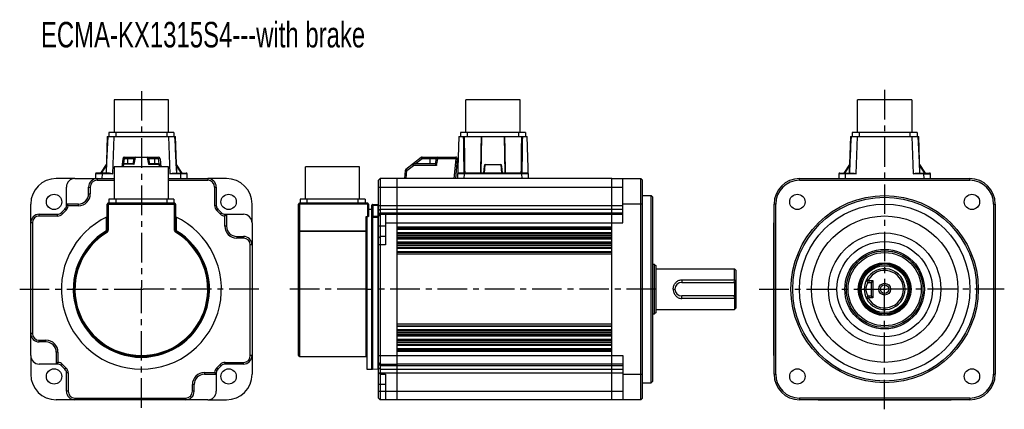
# Model space of a CAD drawing. Header units: millimetres. Extents: x 96 to 674, y 232 to 461.
import ezdxf

# ---------------------------------------------------------------- set-up
doc = ezdxf.new("R2010")
doc.units = ezdxf.units.MM
doc.header["$LTSCALE"] = 46.255
doc.linetypes.add('CENTER', pattern=[0.6, 0.375, -0.075, 0.075, -0.075])
doc.layers.get('0').update_dxf_attribs({"linetype": 'CONTINUOUS'})
doc.layers.add('DEFAULT_1', color=7, linetype='CENTER')
doc.styles.get("Standard").update_dxf_attribs({"font": 'txt', "width": 0.7})

msp = doc.modelspace()

# ---------------------------------------------------------------- linework, layer by layer
at = {"color": 7, "linetype": 'Continuous'}
for p, q in [((151.16, 413.72), (151.16, 394.67)), ((182.91, 413.72), (151.16, 413.72)), ((182.91, 394.67), (182.91, 413.72)), ((357.64, 394.67), (357.64, 413.72)), ((389.39, 413.72), (357.64, 413.72)), ((389.39, 394.67), (389.39, 413.72)), ((587.62, 394.67), (587.62, 413.72)), ((619.37, 413.72), (587.62, 413.72)), ((619.37, 413.72), (619.37, 394.67)), ((147.99, 394.67), (147.99, 392.28)), ((186.09, 394.67), (147.99, 394.67)), ((151.99, 394.67), (151.99, 392.28)), ((182.09, 394.67), (182.09, 392.28)), ((186.09, 394.67), (186.09, 392.28)), ((354.47, 394.67), (354.47, 392.28)), ((392.57, 394.67), (354.47, 394.67)), ((358.47, 392.28), (358.47, 394.67)), ((388.57, 394.67), (388.57, 392.28)), ((392.57, 394.67), (392.57, 392.28)), ((584.45, 394.67), (584.45, 392.28)), ((622.55, 394.67), (584.45, 394.67)), ((588.45, 394.67), (588.45, 392.28)), ((618.55, 392.28), (618.55, 394.67)), ((622.55, 394.67), (622.55, 392.28)), ((147.04, 392.28), (146.29, 370.78)), ((147.04, 392.28), (186.81, 392.28)), ((147.18, 390.4), (147.24, 392.28)), ((150.27, 370.3), (151.04, 392.28)), ((183.04, 392.28), (183.81, 370.3)), ((186.84, 392.28), (187.04, 392.28)), ((186.84, 392.28), (186.9, 390.39)), ((187.79, 370.78), (187.04, 392.28)), ((353.52, 392.28), (352.66, 367.58)), ((353.52, 392.28), (393.52, 392.28)), ((366.56, 370.78), (366.96, 392.28)), ((380.08, 392.28), (380.48, 370.78)), ((394.38, 367.58), (393.52, 392.28)), ((583.5, 392.28), (582.74, 370.78)), ((583.5, 392.28), (623.26, 392.28)), ((583.64, 390.4), (583.7, 392.28)), ((586.73, 370.3), (587.49, 392.28)), ((619.5, 392.28), (620.27, 370.3)), ((623.29, 392.28), (623.5, 392.28)), ((623.29, 392.28), (623.35, 390.39)), ((624.25, 370.78), (623.5, 392.28)), ((156.08, 379.22), (155.67, 374.52)), ((156.61, 374.52), (156.73, 375.92)), ((156.73, 376.13), (156.73, 375.92)), ((162.32, 376.13), (156.73, 376.13)), ((162.88, 375.92), (156.73, 375.92)), ((156.8, 376.13), (157.08, 379.3)), ((157.08, 379.3), (157.08, 380.13)), ((157.08, 380.13), (177, 380.13)), ((157.08, 379.3), (162.6, 379.3)), ((159.04, 376.13), (159.04, 380.13)), ((162.6, 379.3), (162.05, 376.18)), ((162.88, 375.92), (163.58, 379.92)), ((163.58, 380.13), (163.58, 379.92)), ((170.5, 379.92), (163.58, 379.92)), ((170.5, 379.92), (170.5, 380.13)), ((170.5, 379.92), (171.2, 375.92)), ((171.2, 375.92), (177.35, 375.92)), ((172.03, 376.18), (171.48, 379.3)), ((171.48, 379.3), (177, 379.3)), ((177.35, 376.13), (171.75, 376.13)), ((175.04, 376.13), (175.04, 380.13)), ((177, 379.3), (177, 380.13)), ((177, 379.3), (177.28, 376.13)), ((177.35, 375.92), (177.35, 376.13)), ((177.35, 375.92), (177.47, 374.52)), ((178, 379.22), (178.41, 374.52)), ((331.32, 379.92), (322.4, 372.92)), ((326.84, 376.13), (326.84, 375.22)), ((339.59, 376.13), (326.84, 376.13)), ((327.89, 376.13), (331.93, 379.3)), ((331.93, 380.13), (331.93, 379.3)), ((331.93, 380.13), (351.62, 380.13)), ((331.93, 379.3), (340.15, 379.3)), ((336.59, 376.13), (336.59, 380.13)), ((340.15, 379.3), (339.59, 376.13)), ((340.43, 375.22), (341.13, 379.22)), ((341.13, 380.13), (341.13, 379.22)), ((351.62, 379.22), (341.13, 379.22)), ((351.62, 379.22), (350.6, 367.58)), ((351.62, 379.22), (351.62, 380.13)), ((351.62, 367.6), (352.62, 379.04)), ((140.15, 370.3), (140.05, 367.58)), ((148.38, 370.78), (140.64, 370.78)), ((146.46, 375.78), (143.04, 370.78)), ((143.62, 370.78), (146.43, 374.89)), ((144.05, 367.58), (144.14, 370.3)), ((144.14, 370.78), (144.14, 370.3)), ((150.27, 370.3), (144.14, 370.3)), ((151.16, 374.52), (151.16, 355.47)), ((182.91, 374.52), (151.16, 374.52)), ((182.91, 355.47), (182.91, 374.52)), ((189.94, 370.3), (183.81, 370.3)), ((185.7, 370.78), (193.43, 370.78)), ((191.04, 370.78), (187.62, 375.78)), ((187.65, 374.89), (190.46, 370.78)), ((189.94, 370.3), (189.94, 370.78)), ((189.94, 370.3), (190.03, 367.58)), ((194.03, 367.58), (193.93, 370.3)), ((263.46, 355.47), (263.46, 374.52)), ((295.21, 374.52), (263.46, 374.52)), ((295.21, 355.47), (295.21, 374.52)), ((322.02, 372.22), (321.62, 367.58)), ((322.61, 367.58), (323.02, 372.22)), ((323.02, 372.22), (326.84, 375.22)), ((340.43, 375.22), (326.84, 375.22)), ((393.79, 370.78), (353.25, 370.78)), ((356.65, 367.58), (356.75, 370.3)), ((356.75, 370.78), (356.75, 370.3)), ((390.29, 370.3), (356.75, 370.3)), ((368.38, 374.89), (368.02, 370.82)), ((368.5, 370.78), (368.93, 375.78)), ((368.93, 375.78), (378.1, 375.78)), ((378.1, 375.78), (378.54, 370.78)), ((379.02, 370.82), (378.66, 374.89)), ((390.29, 370.3), (390.29, 370.78)), ((390.29, 370.3), (390.38, 367.58)), ((576.6, 370.3), (576.51, 367.58)), ((577.1, 370.78), (584.84, 370.78)), ((582.92, 375.78), (579.5, 370.78)), ((580.07, 370.78), (582.89, 374.89)), ((580.5, 367.58), (580.6, 370.3)), ((580.6, 370.78), (580.6, 370.3)), ((586.73, 370.3), (580.6, 370.3)), ((626.39, 370.3), (620.27, 370.3)), ((622.15, 370.78), (629.89, 370.78)), ((627.5, 370.78), (624.07, 375.78)), ((624.1, 374.89), (626.92, 370.78)), ((626.39, 370.3), (626.39, 370.78)), ((626.39, 370.3), (626.49, 367.58)), ((630.49, 367.58), (630.39, 370.3)), ((127.95, 367.57), (117.04, 367.57)), ((128.04, 367.57), (128.04, 367.58)), ((128.04, 367.57), (151.16, 367.56)), ((141.04, 367.56), (141.04, 366.56)), ((141.04, 366.56), (151.16, 366.56)), ((182.91, 367.56), (206.04, 367.56)), ((182.91, 366.56), (206.04, 366.56)), ((206.04, 367.58), (206.04, 366.56)), ((217.04, 367.57), (206.13, 367.57)), ((306.34, 366.56), (307.34, 367.56)), ((306.34, 238.6), (306.34, 366.56)), ((317.34, 367.58), (307.34, 367.56)), ((307.34, 367.56), (307.34, 237.6)), ((317.34, 237.58), (317.34, 367.58)), ((443.34, 367.58), (317.34, 367.58)), ((443.34, 367.58), (460.34, 367.55)), ((443.34, 237.58), (443.34, 367.58)), ((449.84, 341.58), (449.84, 367.57)), ((460.34, 237.61), (460.34, 367.55)), ((461.34, 366.55), (460.34, 367.55)), ((461.34, 238.61), (461.34, 366.55)), ((553.5, 366.55), (553.5, 367.57)), ((553.5, 367.55), (653.5, 367.55)), ((553.5, 366.55), (653.5, 366.55)), ((564.5, 367.57), (564.5, 367.58)), ((564.5, 367.58), (642.5, 367.58)), ((642.5, 367.58), (642.5, 367.57)), ((653.5, 366.55), (653.5, 367.57)), ((123.05, 362.58), (123.04, 362.58)), ((123.06, 351.75), (123.05, 362.58)), ((136.05, 358.58), (136.05, 362.58)), ((136.05, 362.58), (137.06, 362.58)), ((136.06, 358.58), (137.06, 358.58)), ((137.06, 362.58), (137.06, 358.58)), ((210.02, 362.58), (211.04, 362.58)), ((210.02, 362.58), (210.02, 351.75)), ((211.02, 362.58), (211.02, 351.75)), ((306.34, 362.58), (449.84, 362.58)), ((147.54, 353.08), (147.57, 336.95)), ((186.54, 353.08), (147.54, 353.08)), ((147.99, 355.47), (147.99, 353.08)), ((186.09, 355.47), (147.99, 355.47)), ((151.99, 355.47), (151.99, 353.08)), ((182.09, 355.47), (182.09, 353.08)), ((186.09, 355.47), (186.09, 353.08)), ((186.51, 336.95), (186.54, 353.08)), ((259.84, 353.08), (259.84, 263.08)), ((299.84, 353.08), (259.84, 353.08)), ((260.29, 355.47), (260.29, 353.08)), ((298.39, 355.47), (260.29, 355.47)), ((264.29, 355.47), (264.29, 353.08)), ((294.39, 353.08), (294.39, 355.47)), ((298.39, 355.47), (298.39, 353.08)), ((299.84, 353.08), (299.83, 345.12)), ((461.34, 357.58), (466.34, 357.58)), ((466.34, 247.58), (466.34, 357.58)), ((466.34, 357.58), (467.34, 356.58)), ((467.34, 248.58), (467.34, 356.58)), ((102.05, 341.67), (102.05, 352.58)), ((120.72, 346.74), (119.99, 347.46)), ((120.01, 347.45), (122.17, 349.61)), ((120.71, 346.74), (122.88, 348.9)), ((122.88, 348.9), (122.16, 349.62)), ((123.87, 351.75), (123.04, 351.75)), ((123.87, 351.75), (123.06, 352.56)), ((130.04, 352.56), (123.06, 352.56)), ((130.04, 351.56), (124.05, 351.56)), ((130.04, 351.56), (130.04, 352.56)), ((147.07, 336.94), (147.04, 352.58)), ((147.04, 352.58), (187.04, 352.58)), ((187.04, 352.58), (187.01, 336.94)), ((210.02, 351.75), (211.02, 351.75)), ((211.2, 348.9), (211.92, 349.62)), ((211.2, 348.9), (213.36, 346.74)), ((214.07, 347.45), (211.91, 349.61)), ((213.36, 346.74), (214.07, 347.45)), ((232.03, 341.67), (232.03, 352.58)), ((259.34, 263.58), (259.34, 352.58)), ((299.84, 352.58), (259.84, 352.58)), ((300.34, 352.58), (300.33, 345.35)), ((300.33, 349.58), (302.34, 349.58)), ((302.34, 255.58), (302.34, 351.85)), ((302.87, 351.85), (302.34, 351.85)), ((305.87, 352.19), (302.87, 352.35)), ((302.87, 351.85), (302.87, 345.41)), ((302.87, 351.85), (305.87, 351.7)), ((305.87, 351.7), (305.87, 345.31)), ((305.87, 351.7), (306.34, 351.7)), ((306.34, 351.75), (449.84, 351.75)), ((306.34, 348.9), (307.34, 349.61)), ((306.34, 346.74), (307.34, 347.45)), ((307.34, 349.61), (317.34, 349.62)), ((307.34, 347.45), (317.34, 347.46)), ((317.34, 349.62), (449.84, 349.62)), ((317.34, 347.46), (449.84, 347.45)), ((461.34, 352.58), (449.84, 352.58)), ((539.53, 352.58), (538.51, 352.58)), ((538.53, 252.58), (538.53, 352.58)), ((539.53, 252.58), (539.53, 352.58)), ((667.46, 352.58), (668.48, 352.58)), ((667.46, 352.58), (667.46, 252.58)), ((668.47, 352.58), (668.47, 252.58)), ((103.06, 341.58), (102.04, 341.58)), ((102.05, 263.58), (102.06, 341.58)), ((103.06, 341.58), (103.06, 276.58)), ((107.04, 345.56), (107.04, 346.58)), ((107.04, 346.56), (117.87, 346.56)), ((117.87, 345.56), (107.04, 345.56)), ((117.87, 345.56), (117.87, 346.58)), ((146.56, 336.94), (146.55, 344.88)), ((187.52, 344.88), (187.52, 336.94)), ((216.02, 339.58), (216.02, 345.56)), ((216.21, 345.75), (216.21, 346.58)), ((216.21, 346.56), (227.04, 346.57)), ((217.02, 346.56), (216.21, 345.75)), ((217.02, 346.56), (217.02, 339.58)), ((227.04, 346.57), (227.04, 346.58)), ((232.03, 341.58), (232.02, 263.58)), ((232.03, 341.58), (232.04, 341.58)), ((298.84, 345.12), (298.84, 263.08)), ((299.83, 345.12), (298.84, 345.12)), ((299.34, 344.88), (299.34, 255.58)), ((302.34, 345.41), (302.6, 345.41)), ((302.6, 345.41), (302.87, 345.41)), ((305.87, 345.31), (302.87, 345.41)), ((302.87, 255.61), (302.87, 344.96)), ((302.87, 344.96), (305.87, 344.86)), ((305.87, 345.31), (306.34, 345.31)), ((305.87, 344.86), (305.87, 255.76)), ((307.34, 346.56), (306.52, 345.75)), ((307.34, 346.56), (317.34, 346.58)), ((310.34, 346.57), (310.34, 328.58)), ((310.34, 341.58), (449.84, 341.58)), ((317.34, 346.58), (443.34, 346.58)), ((443.34, 346.58), (449.84, 346.57)), ((538.5, 263.58), (538.5, 341.58)), ((538.5, 341.58), (538.51, 341.58)), ((668.5, 341.58), (668.48, 341.58)), ((668.5, 263.58), (668.5, 341.58)), ((147.57, 336.95), (146.57, 336.94)), ((147.08, 336.08), (146.82, 336.51)), ((187.51, 336.94), (186.51, 336.95)), ((187.51, 336.94), (187, 336.08)), ((217.02, 339.58), (216.02, 339.58)), ((259.84, 336.94), (298.84, 336.94)), ((298.84, 336.51), (259.84, 336.51)), ((310.34, 339.58), (306.34, 339.58)), ((317.34, 339.29), (443.34, 339.29)), ((317.34, 338.32), (443.34, 338.32)), ((443.34, 337.56), (317.34, 337.56)), ((443.34, 335.6), (317.34, 335.6)), ((223.04, 333.56), (227.04, 333.56)), ((223.04, 333.56), (223.04, 332.56)), ((227.04, 332.56), (223.04, 332.56)), ((227.04, 333.57), (227.04, 332.56)), ((306.34, 332.56), (307.34, 333.56)), ((310.34, 333.57), (307.34, 333.56)), ((443.34, 334.84), (317.34, 334.84)), ((443.34, 333.87), (317.34, 333.87)), ((443.34, 333.79), (317.34, 333.79)), ((443.34, 332.82), (317.34, 332.82)), ((317.34, 332.06), (443.34, 332.06)), ((443.34, 330.1), (317.34, 330.1)), ((232.03, 328.58), (231.02, 328.58)), ((231.02, 263.58), (231.02, 328.58)), ((310.34, 328.58), (306.34, 328.58)), ((443.34, 329.34), (317.34, 329.34)), ((443.34, 328.37), (317.34, 328.37)), ((443.34, 328.07), (317.34, 328.07)), ((317.34, 327.1), (443.34, 327.1)), ((443.34, 326.56), (317.34, 326.56)), ((443.34, 324.6), (317.34, 324.6)), ((443.34, 324.06), (317.34, 324.06)), ((443.34, 323.09), (317.34, 323.09)), ((468.34, 317.08), (467.34, 317.08)), ((468.34, 317.08), (469.34, 316.33)), ((468.34, 288.08), (468.34, 317.08)), ((469.34, 288.83), (469.34, 316.33)), ((469.34, 314.58), (515.34, 314.58)), ((516.34, 313.58), (515.34, 314.58)), ((515.34, 308.03), (515.34, 314.58)), ((516.34, 291.58), (516.34, 313.58)), ((484.34, 308.03), (515.34, 308.03)), ((484.34, 308.03), (484.34, 306.58)), ((484.34, 306.58), (515.34, 306.58)), ((514.92, 306.58), (514.99, 306.73)), ((514.99, 306.73), (515.11, 307.02)), ((515.34, 306.58), (516.34, 307.58)), ((515.34, 306.58), (515.34, 298.58)), ((593.7, 306.58), (592.81, 308.03)), ((593.88, 307.92), (593.55, 307.91)), ((593.7, 306.58), (595.5, 306.58)), ((594.25, 307.58), (596.5, 307.58)), ((596.5, 307.58), (595.5, 306.58)), ((595.5, 306.58), (595.5, 298.58)), ((596.5, 307.58), (596.5, 297.58)), ((299.34, 302.58), (302.34, 302.58)), ((479.34, 302.58), (480.34, 302.58)), ((591.5, 302.58), (592.5, 302.58)), ((515.34, 298.58), (484.34, 298.58)), ((484.34, 297.12), (484.34, 298.58)), ((515.34, 297.12), (484.34, 297.12)), ((514.92, 298.58), (515.11, 298.14)), ((516.34, 297.58), (515.34, 298.58)), ((515.34, 297.12), (515.34, 290.58)), ((592.81, 297.12), (593.7, 298.58)), ((593.55, 297.25), (593.88, 297.24)), ((593.7, 298.58), (595.5, 298.58)), ((596.5, 297.58), (594.25, 297.58)), ((596.5, 297.58), (595.5, 298.58)), ((469.34, 290.58), (515.34, 290.58)), ((516.34, 291.58), (515.34, 290.58)), ((467.34, 288.08), (468.34, 288.08)), ((469.34, 288.83), (468.34, 288.08)), ((443.34, 282.07), (317.34, 282.07)), ((317.34, 281.1), (443.34, 281.1)), ((443.34, 280.56), (317.34, 280.56)), ((443.34, 278.6), (317.34, 278.6)), ((443.34, 278.06), (317.34, 278.06)), ((103.06, 276.58), (102.06, 276.58)), ((107.04, 271.6), (107.04, 272.6)), ((107.04, 272.6), (111.04, 272.6)), ((111.04, 271.59), (111.04, 272.6)), ((443.34, 277.09), (317.34, 277.09)), ((443.34, 276.79), (317.34, 276.79)), ((443.34, 275.82), (317.34, 275.82)), ((443.34, 275.06), (317.34, 275.06)), ((443.34, 273.1), (317.34, 273.1)), ((443.34, 272.34), (317.34, 272.34)), ((111.04, 271.59), (107.04, 271.59)), ((443.34, 271.37), (317.34, 271.37)), ((443.34, 271.29), (317.34, 271.29)), ((317.34, 270.32), (443.34, 270.32)), ((443.34, 269.56), (317.34, 269.56)), ((443.34, 267.6), (317.34, 267.6)), ((443.34, 266.84), (317.34, 266.84)), ((102.05, 263.58), (102.04, 263.58)), ((102.05, 263.49), (102.05, 252.58)), ((117.05, 265.58), (117.05, 258.59)), ((118.06, 265.58), (117.06, 265.58)), ((118.06, 265.58), (118.06, 259.59)), ((232.02, 263.58), (231.02, 263.58)), ((232.03, 263.49), (232.03, 252.58)), ((259.84, 263.08), (298.84, 263.08)), ((306.34, 263.58), (449.84, 263.58)), ((443.34, 265.87), (317.34, 265.87)), ((449.84, 263.58), (449.84, 237.59)), ((538.5, 263.58), (538.51, 263.58)), ((668.5, 263.58), (668.48, 263.58)), ((117.87, 258.6), (107.04, 258.59)), ((107.04, 258.59), (107.04, 258.58)), ((117.87, 259.41), (117.06, 258.6)), ((117.87, 259.41), (117.87, 258.58)), ((120.72, 258.42), (119.99, 257.7)), ((122.17, 255.55), (120.01, 257.71)), ((122.88, 256.25), (120.72, 258.42)), ((122.88, 256.25), (122.16, 255.53)), ((213.36, 258.42), (211.2, 256.25)), ((211.91, 255.55), (211.2, 256.25)), ((214.07, 257.71), (211.91, 255.55)), ((213.36, 258.42), (214.08, 257.7)), ((216.21, 259.6), (227.04, 259.6)), ((216.21, 258.6), (216.21, 259.6)), ((227.04, 258.6), (216.21, 258.6)), ((227.04, 258.58), (227.04, 259.6)), ((299.34, 255.58), (302.34, 255.58)), ((302.87, 255.61), (305.87, 255.76)), ((307.34, 258.6), (306.34, 259.6)), ((307.34, 257.71), (306.34, 258.42)), ((307.34, 255.55), (306.34, 256.25)), ((307.34, 258.6), (317.34, 258.58)), ((307.34, 257.71), (317.34, 257.7)), ((307.34, 255.55), (317.34, 255.53)), ((443.34, 258.58), (317.34, 258.58)), ((317.34, 257.7), (449.84, 257.71)), ((317.34, 255.53), (449.84, 255.54)), ((449.84, 258.59), (443.34, 258.58)), ((124.06, 253.41), (123.04, 253.41)), ((123.06, 242.58), (123.06, 253.41)), ((124.06, 253.41), (124.06, 242.58)), ((204.04, 253.6), (210.02, 253.6)), ((204.04, 253.6), (204.04, 252.6)), ((204.04, 252.59), (211.03, 252.59)), ((210.21, 253.41), (211.04, 253.41)), ((211.03, 252.59), (210.21, 253.41)), ((211.02, 253.41), (211.03, 242.58)), ((307.34, 252.6), (306.34, 253.6)), ((306.52, 253.41), (449.84, 253.41)), ((307.34, 252.6), (310.34, 252.59)), ((310.34, 252.59), (310.34, 237.59)), ((449.84, 252.58), (461.34, 252.58)), ((538.51, 252.58), (539.53, 252.58)), ((667.46, 252.58), (668.48, 252.58)), ((198.03, 246.58), (197.02, 246.58)), ((197.02, 242.58), (197.02, 246.58)), ((198.02, 242.58), (198.02, 246.58)), ((310.34, 246.58), (306.34, 246.58)), ((461.34, 247.58), (466.34, 247.58)), ((466.34, 247.58), (467.34, 248.58)), ((127.95, 237.59), (117.04, 237.59)), ((124.06, 242.58), (123.04, 242.58)), ((128.04, 238.6), (193.04, 238.6)), ((128.04, 238.6), (128.04, 237.6)), ((206.04, 237.59), (128.04, 237.6)), ((193.04, 238.6), (193.04, 237.6)), ((198.02, 242.58), (197.02, 242.58)), ((206.04, 237.59), (206.04, 237.58)), ((206.13, 237.59), (217.04, 237.59)), ((211.03, 242.58), (211.04, 242.58)), ((306.34, 242.58), (449.84, 242.58)), ((306.34, 238.6), (307.34, 237.6)), ((317.34, 237.58), (307.34, 237.6)), ((443.34, 237.58), (317.34, 237.58)), ((460.34, 237.61), (443.34, 237.58)), ((461.34, 238.61), (460.34, 237.61)), ((653.5, 238.61), (553.5, 238.61)), ((553.5, 238.61), (553.5, 237.59)), ((653.5, 237.61), (553.5, 237.61)), ((564.5, 237.58), (564.5, 237.59)), ((564.5, 237.58), (642.5, 237.58)), ((642.5, 237.58), (642.5, 237.59)), ((653.5, 238.61), (653.5, 237.61))]:
    msp.add_line(p, q, dxfattribs=at)
at = {"color": 2, "linetype": 'Continuous'}
for p, q in [((166.04, 302.58), (168.04, 302.58)), ((167.04, 301.58), (167.04, 303.58)), ((602.5, 302.58), (604.5, 302.58)), ((603.5, 301.58), (603.5, 303.58))]:
    msp.add_line(p, q, dxfattribs=at)
at = {"color": 7, "linetype": 'Continuous'}
for points in [[(147.27, 392.28), (146.91, 384.82), (146.57, 377.31), (146.3, 370.78)], [(187.78, 370.78), (187.51, 377.26), (187.17, 384.78), (186.81, 392.28)], [(583.73, 392.28), (583.37, 384.82), (583.03, 377.31), (582.76, 370.78)], [(624.23, 370.78), (623.97, 377.26), (623.63, 384.78), (623.26, 392.28)]]:
    msp.add_lwpolyline(points, dxfattribs=at)
for centre, radius in [((115.77, 353.84), 4.5), ((218.3, 353.84), 4.5), ((552.23, 353.84), 4.5), ((603.5, 302.58), 55), ((603.5, 302.58), 54), ((654.76, 353.84), 4.5), ((603.5, 302.58), 50), ((603.5, 302.58), 43), ((603.5, 302.58), 33), ((603.5, 302.58), 28), ((603.5, 302.58), 23.37), ((603.5, 302.58), 22.5), ((603.5, 302.58), 21.5), ((603.5, 302.58), 15.5), ((603.5, 302.58), 14.5), ((603.5, 302.58), 13.75), ((603.5, 302.58), 3.5), ((603.5, 302.58), 2.5), ((115.77, 251.31), 4.5), ((218.3, 251.31), 4.5), ((552.23, 251.31), 4.5), ((654.76, 251.31), 4.5)]:
    msp.add_circle(centre, radius, dxfattribs=at)
for centre, radius, start, end in [((1854.73, 301.77), 1709.82, 176.9655, 177.68675), ((-1523.8, 301.62), 1712.98, 2.31377, 3.0337), ((1961.53, 408.48), 1605.53, 180.57821, 181.34558), ((2273.33, 404.01), 1916.72, 180.35078, 180.99352), ((-1522.29, 403.97), 1912.71, 359.00583, 359.64991), ((-1233.09, 408.78), 1624.13, 358.65913, 359.41771), ((2291.19, 301.77), 1709.82, 176.9655, 177.68675), ((-1076.4, 302.12), 1702.02, 2.31199, 3.03655), ((156.73, 375.13), 1, 90, 175), ((157.08, 379.13), 1, 90, 175), ((163.58, 379.13), 1, 90, 170), ((170.5, 379.13), 1, 10, 90), ((177, 379.13), 1, 5, 90), ((177.35, 375.13), 1, 5, 90), ((326.84, 375.13), 1, 90, 128.13191), ((331.93, 379.13), 1, 90, 128.13191), ((341.13, 379.13), 1, 90, 170), ((351.62, 379.13), 1, 355, 90), ((140.64, 370.28), 0.5, 89.99769, 177.99965), ((193.43, 370.28), 0.5, 2.00035, 89.99732), ((323.02, 372.13), 1, 128.13191, 175), ((353.25, 370.28), 0.5, 90.00261, 178.00004), ((393.79, 370.28), 0.5, 1.99997, 89.99785), ((577.1, 370.28), 0.5, 90.00221, 178.00001), ((629.89, 370.28), 0.5, 2.00035, 90.0023), ((117.04, 352.58), 14.99, 90, 180), ((128.04, 362.58), 4.99, 90, 180), ((141.04, 362.58), 4.98, 90, 180), ((141.04, 362.58), 3.98, 90, 180), ((206.04, 362.58), 4.98, 0, 90), ((206.04, 362.58), 3.98, 0, 90), ((217.04, 352.58), 14.99, 0, 90), ((553.5, 352.58), 14.97, 90, 180), ((553.5, 352.58), 13.97, 90, 180), ((564.5, 362.58), 5, 90, 90.99882), ((642.5, 362.58), 5, 89.00118, 90), ((653.5, 352.58), 14.97, 0, 90), ((653.5, 352.58), 13.97, 0, 90), ((130.04, 358.58), 7.02, 270, 360), ((130.04, 358.58), 6.01, 270, 360), ((147.54, 352.58), 0.5, 90, 180.1), ((186.54, 352.58), 0.5, 359.9, 90), ((259.84, 352.58), 0.5, 90, 180), ((299.84, 352.58), 0.5, 359.9, 90), ((117.87, 349.58), 3.02, 270, 315), ((120.04, 351.75), 3.02, 315, 360), ((120.04, 351.75), 4.02, 315, 357.35147), ((115.93, 343.81), 11.23, 43.66033, 44.98463), ((214.04, 351.75), 4.02, 180, 225), ((214.04, 351.75), 3.02, 180, 225), ((216.21, 349.58), 3.02, 225, 270), ((302.84, 351.85), 0.5, 87, 180), ((293.64, 352.34), 9.24, 357.0015, 357.80212), ((305.84, 351.7), 0.5, 13.7412, 87.0001), ((107.04, 341.58), 4.98, 90, 180), ((107.04, 341.58), 3.98, 90, 180), ((117.87, 349.58), 4.02, 270, 315), ((167.04, 302.58), 47, 115.16562, 64.83438), ((216.21, 349.58), 4.02, 225, 267.35147), ((208.27, 353.69), 11.23, 313.66031, 314.98465), ((227.04, 341.58), 4.99, 0, 90), ((298.59, 353.67), 11.22, 313.71027, 315.03467), ((543.5, 341.58), 5, 179.00118, 180), ((663.5, 341.58), 5, 0, 0.99882), ((167.04, 302.58), 40, 120.79312, 59.2083), ((167.04, 302.58), 39.5, 120.78353, 59.21647), ((167.04, 302.58), 39, 120.78353, 59.21647), ((146.57, 336.94), 0.5, 300.78353, 0.1), ((146.57, 336.94), 1, 300.78353, 0.1), ((187.51, 336.94), 1, 179.9, 239.21647), ((187.51, 336.94), 0.5, 179.9, 239.21647), ((223.04, 339.58), 7.02, 180, 270), ((223.04, 339.58), 6.01, 180, 270), ((227.04, 328.58), 4.98, 0, 90), ((227.04, 328.58), 3.98, 0, 90), ((603.5, 302.58), 14.99, 270, 269.78526), ((603.5, 302.58), 12, 207.03564, 152.96415), ((603.5, 302.58), 11, 209.06306, 150.93689), ((484.34, 302.58), 4, 90, 270), ((690.64, 233.76), 190.21, 157.05948, 157.34676), ((452.64, 245.34), 88.67, 44.87483, 45.00043), ((511.86, 437.12), 129.28, 271.6031, 271.73309), ((510.34, 488.82), 181, 271.71989, 271.90027), ((603.5, 302.58), 12, 153.20959, 206.87749), ((587.06, 542.77), 234.94, 271.42234, 271.58414), ((528.58, 236.65), 96.66, 47.20344, 47.50397), ((616.22, 305.13), 22.1, 173.63946, 176.24203), ((693.86, 372.75), 193.7, 202.65612, 202.9377), ((452.64, 359.82), 88.67, 314.99957, 315.1252), ((512.17, 178.8), 118.51, 88.26051, 88.40231), ((510.43, 119.7), 177.64, 88.09498, 88.27876), ((587.38, 74.66), 222.67, 88.41028, 88.581), ((528.38, 368.72), 96.95, 312.49852, 312.79814), ((616.16, 300.02), 22.04, 183.75326, 186.36323), ((107.04, 276.58), 4.98, 180, 270), ((107.04, 276.58), 3.98, 180, 270), ((111.04, 265.58), 7.02, 360, 90), ((111.04, 265.58), 6.01, 0, 90), ((107.04, 263.58), 4.99, 180, 270), ((227.04, 263.58), 4.98, 270, 360), ((227.04, 263.58), 3.98, 270, 0), ((259.84, 263.58), 0.5, 180, 270), ((298.84, 262.58), 0.5, 0, 90), ((543.5, 263.58), 5, 180, 180.99882), ((663.5, 263.58), 5, 359.00118, 360), ((125.81, 251.47), 11.23, 133.66032, 134.98463), ((117.87, 255.58), 3.02, 45, 90), ((117.87, 255.58), 4.02, 45, 87.35147), ((120.04, 253.41), 3.02, 0, 45), ((120.04, 253.41), 4.02, 0, 45), ((214.04, 253.41), 4.02, 135, 177.35138), ((214.04, 253.41), 3.02, 135, 180), ((216.21, 255.58), 4.02, 90, 135), ((216.21, 255.58), 3.02, 90, 135), ((302.84, 256.11), 0.5, 180, 273), ((305.84, 256.26), 0.5, 273, 360), ((117.04, 252.58), 14.99, 180, 270), ((204.04, 246.58), 7.02, 90, 180), ((204.04, 246.58), 6.01, 90, 180), ((218.15, 261.35), 11.23, 223.66202, 224.98634), ((217.04, 252.58), 14.99, 270, 360), ((553.5, 252.58), 14.97, 180, 270), ((553.5, 252.58), 13.97, 180, 270), ((653.5, 252.58), 14.97, 270, 360), ((653.5, 252.58), 13.97, 270, 360), ((128.04, 242.58), 4.98, 180, 270), ((128.04, 242.58), 3.98, 180, 270), ((193.04, 242.58), 4.98, 270, 360), ((193.04, 242.58), 3.98, 270, 0), ((206.04, 242.58), 4.99, 270, 360), ((564.5, 242.58), 5, 269.00118, 270), ((642.5, 242.58), 5, 270, 270.99882)]:
    msp.add_arc(centre, radius, start, end, dxfattribs=at)
for centre, major_axis, start_param, end_param in [((368.88, 374.85), (0.08, 0.932), 0.045741, 1.567275), ((378.16, 374.85), (-0.08, 0.932), -1.567275, -0.045741)]:
    msp.add_ellipse(centre, major_axis=major_axis, ratio=0.534784, start_param=start_param, end_param=end_param, dxfattribs=at)
for points in [[(366.55, 392.28), (366.41, 385.11), (366.29, 377.95), (366.14, 370.78)], [(380.89, 370.78), (380.75, 377.95), (380.63, 385.11), (380.48, 392.28)]]:
    msp.add_open_spline(points, degree=3, dxfattribs=at)
for points, knots in [([(156.73, 375.92), (156.49, 375.92), (156.13, 375.84), (155.81, 375.52), (155.74, 375.31), (155.73, 375.22)], [0, 0, 0, 0, 0.535031, 0.775743, 1, 1, 1, 1]), ([(157.08, 379.3), (156.95, 379.31), (156.72, 379.33), (156.41, 379.32), (156.22, 379.3), (156.09, 379.25), (156.08, 379.22)], [0, 0, 0, 0, 0.371112, 0.686545, 0.902473, 1, 1, 1, 1]), ([(162.32, 376.13), (162.37, 376.13), (162.57, 376.1), (162.75, 376), (162.88, 375.92)], [0, 0, 0, 0, 0.218388, 1, 1, 1, 1]), ([(162.93, 379.77), (162.84, 379.71), (162.7, 379.58), (162.62, 379.4), (162.6, 379.3)], [0, 0, 0, 0, 0.516687, 1, 1, 1, 1]), ([(163.58, 379.92), (163.53, 379.92), (163.3, 379.92), (163.07, 379.85), (162.93, 379.77)], [0, 0, 0, 0, 0.261795, 1, 1, 1, 1]), ([(171.48, 379.3), (171.46, 379.4), (171.38, 379.58), (171.06, 379.86), (170.72, 379.93), (170.5, 379.92)], [0, 0, 0, 0, 0.224765, 0.465122, 1, 1, 1, 1]), ([(171.75, 376.13), (171.71, 376.13), (171.51, 376.1), (171.33, 376), (171.2, 375.92)], [0, 0, 0, 0, 0.218393, 1, 1, 1, 1]), ([(177, 379.3), (177.12, 379.31), (177.35, 379.33), (177.67, 379.32), (177.86, 379.3), (177.99, 379.25), (178, 379.22)], [0, 0, 0, 0, 0.371123, 0.686557, 0.902476, 1, 1, 1, 1]), ([(178.03, 375.73), (177.99, 375.76), (177.78, 375.88), (177.53, 375.92), (177.35, 375.92)], [0, 0, 0, 0, 0.239205, 1, 1, 1, 1]), ([(326.84, 375.22), (326.76, 375.31), (326.66, 375.45), (326.51, 375.62), (326.42, 375.72), (326.35, 375.8), (326.29, 375.87), (326.25, 375.9), (326.23, 375.92), (326.22, 375.92)], [0, 0, 0, 0, 0.385822, 0.557978, 0.707919, 0.830525, 0.921733, 0.978324, 1, 1, 1, 1]), ([(331.93, 379.3), (331.86, 379.39), (331.73, 379.55), (331.55, 379.75), (331.42, 379.87), (331.35, 379.91), (331.32, 379.92), (331.32, 379.92)], [0, 0, 0, 0, 0.385201, 0.702685, 0.913512, 0.971511, 1, 1, 1, 1]), ([(339.59, 376.13), (339.61, 376.13), (339.64, 376.09), (339.7, 376.04), (339.79, 375.94), (339.9, 375.82), (340.02, 375.68), (340.2, 375.48), (340.34, 375.32), (340.43, 375.22)], [0, 0, 0, 0, 0.033312, 0.108291, 0.216292, 0.348457, 0.497662, 0.658537, 1, 1, 1, 1]), ([(340.15, 379.3), (340.15, 379.31), (340.18, 379.32), (340.24, 379.32), (340.33, 379.32), (340.51, 379.31), (340.78, 379.27), (341.01, 379.24), (341.13, 379.22)], [0, 0, 0, 0, 0.025232, 0.0835, 0.175865, 0.299158, 0.620339, 1, 1, 1, 1]), ([(352.62, 379.04), (352.62, 379.05), (352.59, 379.07), (352.54, 379.09), (352.44, 379.11), (352.26, 379.14), (351.99, 379.18), (351.75, 379.21), (351.62, 379.22)], [0, 0, 0, 0, 0.025347, 0.083924, 0.176726, 0.300464, 0.62198, 1, 1, 1, 1]), ([(144.14, 370.3), (143.88, 370.3), (143.37, 370.3), (142.63, 370.3), (141.95, 370.3), (141.43, 370.3), (141.06, 370.3), (140.83, 370.3), (140.63, 370.3), (140.46, 370.3), (140.33, 370.3), (140.24, 370.3), (140.19, 370.3), (140.17, 370.3), (140.16, 370.3), (140.15, 370.3), (140.15, 370.3)], [0, 0, 0, 0, 0.194894, 0.382671, 0.555511, 0.706994, 0.772916, 0.831381, 0.881815, 0.923782, 0.956857, 0.980694, 0.989092, 0.99512, 0.99876, 1, 1, 1, 1]), ([(148.38, 370.78), (148.7, 370.78), (149.34, 370.63), (149.95, 370.41), (150.27, 370.3)], [0, 0, 0, 0, 0.483601, 1, 1, 1, 1]), ([(178.35, 375.22), (178.34, 375.31), (178.27, 375.52), (178.12, 375.66), (178.03, 375.73)], [0, 0, 0, 0, 0.482372, 1, 1, 1, 1]), ([(183.81, 370.3), (184.13, 370.41), (184.74, 370.63), (185.38, 370.78), (185.7, 370.78)], [0, 0, 0, 0, 0.516399, 1, 1, 1, 1]), ([(193.93, 370.3), (193.93, 370.3), (193.92, 370.3), (193.91, 370.3), (193.89, 370.3), (193.84, 370.3), (193.75, 370.3), (193.62, 370.3), (193.45, 370.3), (193.25, 370.3), (193.02, 370.3), (192.65, 370.3), (192.13, 370.3), (191.45, 370.3), (190.71, 370.3), (190.2, 370.3), (189.94, 370.3)], [0, 0, 0, 0, 0.00124, 0.004881, 0.010909, 0.019308, 0.043145, 0.07622, 0.118188, 0.168622, 0.227087, 0.293009, 0.444491, 0.617331, 0.805107, 1, 1, 1, 1]), ([(323.02, 372.22), (322.89, 372.23), (322.66, 372.24), (322.38, 372.25), (322.2, 372.25), (322.11, 372.24), (322.06, 372.24), (322.02, 372.22), (322.02, 372.22)], [0, 0, 0, 0, 0.379048, 0.700297, 0.823733, 0.916251, 0.974649, 1, 1, 1, 1]), ([(322.4, 372.92), (322.41, 372.92), (322.43, 372.9), (322.46, 372.87), (322.53, 372.8), (322.6, 372.72), (322.69, 372.62), (322.83, 372.45), (322.94, 372.31), (323.02, 372.22)], [0, 0, 0, 0, 0.021675, 0.078263, 0.169464, 0.292058, 0.441989, 0.614149, 1, 1, 1, 1]), ([(356.75, 370.3), (356.49, 370.3), (355.98, 370.3), (355.24, 370.3), (354.56, 370.3), (354.04, 370.3), (353.67, 370.3), (353.44, 370.3), (353.24, 370.3), (353.07, 370.3), (352.94, 370.3), (352.85, 370.3), (352.8, 370.3), (352.77, 370.3), (352.76, 370.3), (352.75, 370.3), (352.75, 370.3)], [0, 0, 0, 0, 0.194894, 0.382671, 0.555512, 0.706995, 0.772916, 0.831381, 0.881815, 0.923782, 0.956857, 0.980694, 0.989092, 0.99512, 0.99876, 1, 1, 1, 1]), ([(394.29, 370.3), (394.29, 370.3), (394.28, 370.3), (394.27, 370.3), (394.24, 370.3), (394.19, 370.3), (394.1, 370.3), (393.97, 370.3), (393.8, 370.3), (393.6, 370.3), (393.37, 370.3), (393, 370.3), (392.48, 370.3), (391.8, 370.3), (391.06, 370.3), (390.55, 370.3), (390.29, 370.3)], [0, 0, 0, 0, 0.00124, 0.004881, 0.010909, 0.019308, 0.043145, 0.07622, 0.118188, 0.168622, 0.227087, 0.293009, 0.444491, 0.617331, 0.805107, 1, 1, 1, 1]), ([(580.6, 370.3), (580.34, 370.3), (579.83, 370.3), (579.09, 370.3), (578.41, 370.3), (577.89, 370.3), (577.52, 370.3), (577.29, 370.3), (577.08, 370.3), (576.92, 370.3), (576.79, 370.3), (576.7, 370.3), (576.65, 370.3), (576.62, 370.3), (576.61, 370.3), (576.6, 370.3), (576.6, 370.3)], [0, 0, 0, 0, 0.194894, 0.382671, 0.555511, 0.706994, 0.772916, 0.831381, 0.881815, 0.923782, 0.956857, 0.980694, 0.989092, 0.99512, 0.99876, 1, 1, 1, 1]), ([(584.84, 370.78), (585.15, 370.78), (585.8, 370.63), (586.41, 370.41), (586.73, 370.3)], [0, 0, 0, 0, 0.483601, 1, 1, 1, 1]), ([(620.27, 370.3), (620.58, 370.41), (621.19, 370.63), (621.84, 370.78), (622.15, 370.78)], [0, 0, 0, 0, 0.516399, 1, 1, 1, 1]), ([(626.39, 370.3), (626.65, 370.3), (627.16, 370.3), (627.9, 370.3), (628.58, 370.3), (629.1, 370.3), (629.47, 370.3), (629.71, 370.3), (629.91, 370.3), (630.07, 370.3), (630.21, 370.3), (630.29, 370.3), (630.34, 370.3), (630.37, 370.3), (630.38, 370.3), (630.39, 370.3), (630.39, 370.3)], [0, 0, 0, 0, 0.194895, 0.382672, 0.555512, 0.706994, 0.772916, 0.831381, 0.881815, 0.923782, 0.956857, 0.980693, 0.989092, 0.99512, 0.99876, 1, 1, 1, 1]), ([(259.34, 352.58), (259.34, 352.58), (259.36, 352.58), (259.38, 352.58), (259.43, 352.58), (259.49, 352.58), (259.57, 352.58), (259.68, 352.58), (259.78, 352.58), (259.84, 352.58)], [0, 0, 0, 0, 0.019427, 0.076299, 0.168496, 0.292806, 0.444323, 0.617817, 1, 1, 1, 1]), ([(300.34, 352.58), (300.34, 352.58), (300.32, 352.58), (300.3, 352.58), (300.25, 352.58), (300.19, 352.58), (300.11, 352.58), (299.99, 352.58), (299.9, 352.58), (299.84, 352.58)], [0, 0, 0, 0, 0.019427, 0.076299, 0.168496, 0.292805, 0.444323, 0.617816, 1, 1, 1, 1]), ([(302.87, 352.35), (302.87, 352.35), (302.87, 352.33), (302.87, 352.31), (302.88, 352.26), (302.88, 352.23), (302.88, 352.21)], [0, 0, 0, 0, 0.073294, 0.26765, 0.580502, 1, 1, 1, 1]), ([(302.88, 352.21), (302.88, 352.19), (302.88, 352.11), (302.87, 352.04), (302.87, 351.98)], [0, 0, 0, 0, 0.219287, 1, 1, 1, 1]), ([(305.88, 352.05), (305.88, 352.07), (305.88, 352.1), (305.87, 352.15), (305.87, 352.18), (305.87, 352.19), (305.87, 352.19)], [0, 0, 0, 0, 0.419502, 0.732356, 0.926713, 1, 1, 1, 1]), ([(305.87, 351.7), (305.87, 351.73), (305.87, 351.85), (305.88, 351.96), (305.88, 352.05)], [0, 0, 0, 0, 0.275883, 1, 1, 1, 1]), ([(298.84, 345.12), (298.91, 345.12), (299.03, 345.11), (299.21, 345.05), (299.34, 344.95), (299.34, 344.88)], [0, 0, 0, 0, 0.342754, 0.63428, 1, 1, 1, 1]), ([(300.33, 345.35), (300.33, 345.28), (300.2, 345.18), (300.02, 345.13), (299.89, 345.12), (299.83, 345.12)], [0, 0, 0, 0, 0.361813, 0.655648, 1, 1, 1, 1]), ([(302.87, 344.96), (302.74, 344.97), (302.47, 344.89), (302.34, 344.63), (302.34, 344.51)], [0, 0, 0, 0, 0.518567, 1, 1, 1, 1]), ([(302.87, 345.41), (302.87, 345.36), (302.87, 345.21), (302.87, 345.06), (302.87, 344.96)], [0, 0, 0, 0, 0.307608, 1, 1, 1, 1]), ([(305.87, 345.31), (305.87, 345.26), (305.87, 345.11), (305.87, 344.96), (305.87, 344.86)], [0, 0, 0, 0, 0.307871, 1, 1, 1, 1]), ([(306.34, 344.41), (306.34, 344.52), (306.23, 344.76), (305.99, 344.85), (305.87, 344.86)], [0, 0, 0, 0, 0.482452, 1, 1, 1, 1]), ([(146.7, 336.73), (146.69, 336.75), (146.64, 336.82), (146.6, 336.89), (146.57, 336.94)], [0, 0, 0, 0, 0.235731, 1, 1, 1, 1]), ([(146.82, 336.51), (146.83, 336.52), (146.8, 336.54), (146.79, 336.58), (146.74, 336.65), (146.71, 336.7), (146.7, 336.73)], [0, 0, 0, 0, 0.068744, 0.268019, 0.58558, 1, 1, 1, 1]), ([(259.84, 336.94), (259.78, 336.94), (259.68, 336.94), (259.57, 336.94), (259.49, 336.94), (259.43, 336.95), (259.38, 336.94), (259.36, 336.95), (259.34, 336.94), (259.34, 336.95)], [0, 0, 0, 0, 0.382183, 0.555677, 0.707194, 0.831504, 0.923701, 0.980573, 1, 1, 1, 1]), ([(259.34, 336.08), (259.34, 336.2), (259.46, 336.44), (259.71, 336.51), (259.84, 336.51)], [0, 0, 0, 0, 0.473274, 1, 1, 1, 1]), ([(298.84, 336.94), (298.9, 336.94), (299, 336.94), (299.11, 336.94), (299.19, 336.94), (299.25, 336.94), (299.3, 336.95), (299.32, 336.94), (299.34, 336.95), (299.34, 336.94)], [0, 0, 0, 0, 0.382035, 0.555471, 0.706972, 0.831299, 0.923538, 0.980477, 1, 1, 1, 1]), ([(299.34, 336.94), (299.34, 336.83), (299.21, 336.59), (298.96, 336.52), (298.84, 336.51)], [0, 0, 0, 0, 0.473185, 1, 1, 1, 1]), ([(479.34, 302.58), (479.34, 303.27), (479.58, 304.64), (480.63, 306.44), (482.28, 307.72), (483.65, 308.03), (484.34, 308.03)], [0, 0, 0, 0, 0.253059, 0.501439, 0.748392, 1, 1, 1, 1]), ([(593.7, 306.58), (593.7, 306.58), (593.69, 306.57), (593.68, 306.56), (593.67, 306.53), (593.63, 306.48), (593.58, 306.39), (593.5, 306.26), (593.41, 306.09), (593.26, 305.81), (593.06, 305.38), (592.84, 304.8), (592.65, 304.12), (592.53, 303.37), (592.5, 302.85), (592.5, 302.58)], [0, 0, 0, 0, 0.001452, 0.0057, 0.012687, 0.022356, 0.049498, 0.086392, 0.132053, 0.185524, 0.31275, 0.462595, 0.630486, 0.811695, 1, 1, 1, 1]), ([(479.34, 302.58), (479.34, 301.89), (479.58, 300.51), (480.63, 298.72), (482.28, 297.44), (483.65, 297.12), (484.34, 297.12)], [0, 0, 0, 0, 0.25303, 0.501342, 0.748296, 1, 1, 1, 1]), ([(592.5, 302.58), (592.5, 302.31), (592.53, 301.79), (592.65, 301.04), (592.84, 300.36), (593.06, 299.78), (593.26, 299.35), (593.41, 299.07), (593.5, 298.9), (593.58, 298.77), (593.63, 298.68), (593.67, 298.63), (593.68, 298.6), (593.69, 298.59), (593.7, 298.58), (593.7, 298.58)], [0, 0, 0, 0, 0.18826, 0.36942, 0.537304, 0.687177, 0.814419, 0.867908, 0.913587, 0.950494, 0.977648, 0.987326, 0.994319, 0.998565, 1, 1, 1, 1])]:
    msp.add_open_spline(points, degree=3, knots=knots, dxfattribs=at)
at = {"layer": 'DEFAULT_1', "color": 2, "linetype": 'CENTER'}
for p, q in [((167.04, 418.94), (167.04, 303.58)), ((603.5, 419.61), (603.5, 303.58)), ((95.6, 302.58), (166.04, 302.58)), ((167.04, 232.91), (167.04, 301.58)), ((235.97, 302.58), (168.04, 302.58)), ((299.34, 302.58), (254.3, 302.58)), ((469.34, 302.58), (302.34, 302.58)), ((529.87, 302.58), (591.5, 302.58)), ((592.5, 302.58), (602.5, 302.58)), ((603.5, 232.01), (603.5, 301.58)), ((673.76, 302.58), (604.5, 302.58))]:
    msp.add_line(p, q, dxfattribs=at)

# ---------------------------------------------------------------- texts
at = {"color": 2, "linetype": 'Continuous', "insert": (108.06, 459.59), "char_height": 15, "width": 273, "attachment_point": 1, "line_spacing_factor": 0.9}
msp.add_mtext('ECMA-KX1315S4---with brake', dxfattribs=at)

doc.saveas('drawing.dxf')
